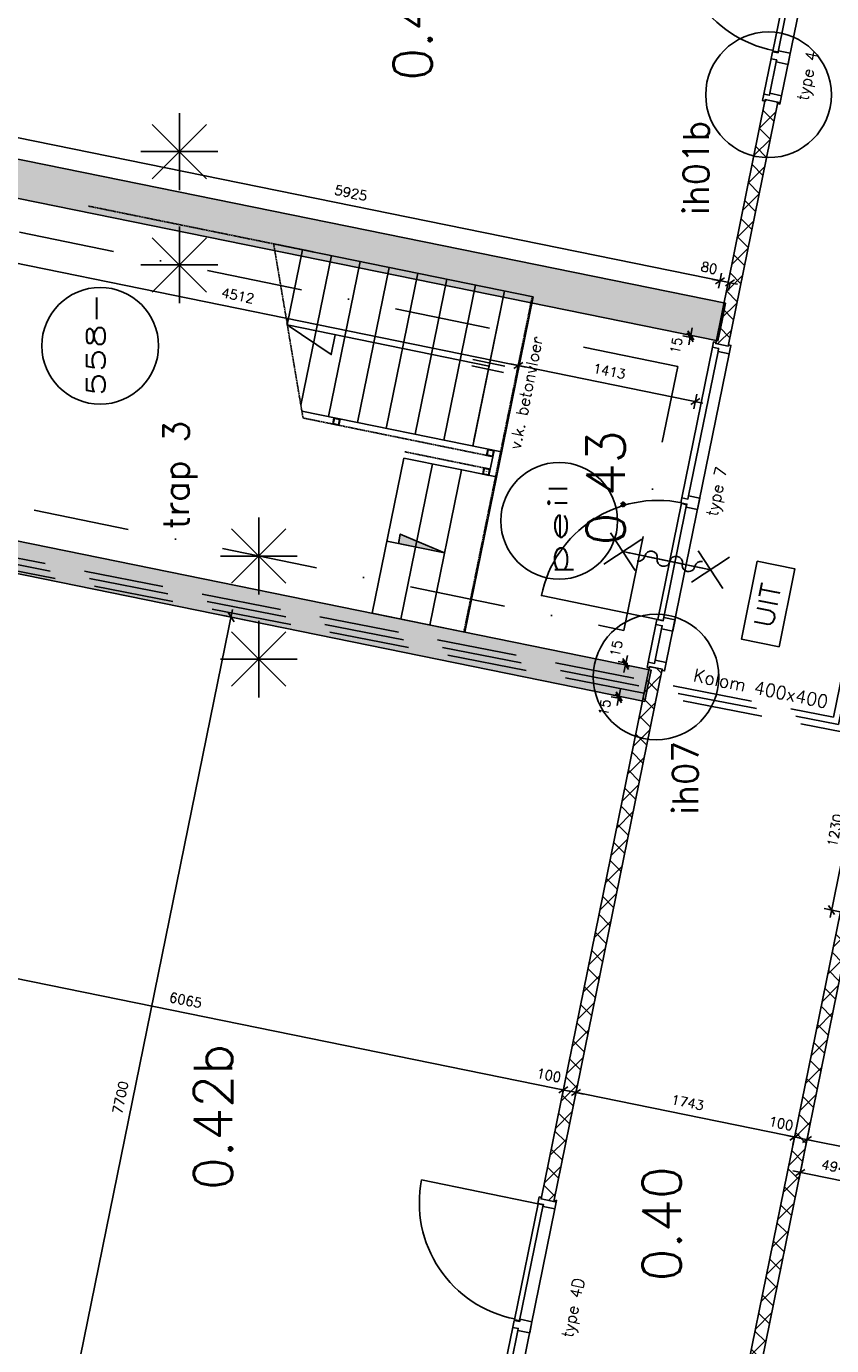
# Model space of a CAD drawing. Extents: x -29284 to 2055880, y -64816 to 121103.
# Tile 18 of 123: x 14061 to 20354, y 18275 to 28584. Entities that reach past the tile are written whole.
import ezdxf
from ezdxf.enums import TextEntityAlignment as Align

# ---------------------------------------------------------------- set-up
doc = ezdxf.new("R2010")
doc.units = 0
doc.header["$LTSCALE"] = 50
doc.header["$MEASUREMENT"] = 0
doc.header["$PDMODE"] = 3
doc.header["$PDSIZE"] = 0.1
for name, pattern in [('DASHDOT', [1, 0.5, -0.25, 0, -0.25]), ('DASHED', [0.75, 0.5, -0.25]), ('HIDDEN2', [0.1875, 0.125, -0.0625])]:
    doc.linetypes.add(name, pattern=pattern)
doc.layers.get('0').update_dxf_attribs({"linetype": 'CONTINUOUS'})
doc.layers.get('DEFPOINTS').update_dxf_attribs({"linetype": 'CONTINUOUS'})
for name, color, linetype in [('00', 7, 'CONTINUOUS'), ('_BRANDCOMPART', 6, 'DASHDOT'), ('_DETAILNUMMERS', 4, 'CONTINUOUS'), ('_DETAILNUMMERSTEKST', 4, 'CONTINUOUS'), ('A--A21--_F12--', 7, 'CONTINUOUS'), ('A--A21--_F123-', 9, 'CONTINUOUS'), ('A--A22--_F123-', 9, 'CONTINUOUS'), ('A--A28--_F-2--', 7, 'CONTINUOUS'), ('A--L21--', 3, 'CONTINUOUS'), ('A--L21--_F12--', 7, 'CONTINUOUS'), ('A--L22--', 3, 'CONTINUOUS'), ('A--L22--_F-2--', 7, 'CONTINUOUS'), ('A--L24A1_TRAPPEN', 1, 'CONTINUOUS'), ('A--L24A3_TRAPPEN', 3, 'CONTINUOUS'), ('A--L24AC1_TRAPPEN', 1, 'HIDDEN2'), ('A--L28--', 7, 'CONTINUOUS'), ('A--L28--_F-2--', 7, 'CONTINUOUS'), ('A--L32--', 7, 'CONTINUOUS'), ('A--L32--_F-23-', 2, 'CONTINUOUS'), ('A--L32--_F123-', 1, 'CONTINUOUS'), ('A--L32--_F123-DRAAIR', 7, 'CONTINUOUS'), ('A--L63--', 7, 'CONTINUOUS'), ('A--L65--', 7, 'CONTINUOUS'), ('A--L65--_F-23-', 7, 'CONTINUOUS'), ('A--L65--_F123-', 7, 'CONTINUOUS'), ('A--L90--', 7, 'CONTINUOUS'), ('A--M$1A-_F123-', 1, 'CONTINUOUS'), ('A--M1$A-_F123-', 1, 'CONTINUOUS'), ('A--T$1A-25_TEKST', 2, 'CONTINUOUS'), ('A--T$1A-_F123-_RN', 4, 'CONTINUOUS'), ('A--T01A-25_TEKST', 2, 'CONTINUOUS'), ('A--T63--_F123-', 1, 'CONTINUOUS'), ('HELLINGBANEN_TRAPPEN', 1, 'CONTINUOUS'), ('TEKST_KOZIJNMERK', 2, 'CONTINUOUS'), ('TEKSTKOZIJNMERK', 2, 'CONTINUOUS'), ('X--LR---_CP', 7, 'CONTINUOUS')]:
    doc.layers.add(name, color=color, linetype=linetype)
doc.styles.add('ALFA-0_25', font='ROMANS')
doc.styles.add('B-01', font='SIMPLEX.SHX', dxfattribs={"width": 0.8, "height": 4.5})
doc.styles.add('HIEMSTRA', font='romans.shx')
doc.dimstyles.new('1op2', dxfattribs={"dimscale": 30, "dimtxt": 2.5, "dimasz": 2, "dimexe": 2, "dimexo": 0, "dimgap": 2, "dimtad": 1, "dimdec": 0, "dimzin": 0, "dimdsep": 46, "dimtxsty": 'HIEMSTRA', "dimblk1": 'OBLIQUE', "dimblk2": 'OBLIQUE', "dimsah": 1, "dimcen": -3, "dimdle": 2, "dimclrd": 2, "dimclre": 2, "dimclrt": 3, "dimadec": 0, "dimazin": 0, "dimtfac": 1, "dimtdec": 0, "dimtofl": 0, "dimtmove": 2, "dimatfit": 3, "dimldrblk": 'OBLIQUE', "dimfxl": 1, "dimtvp": 0.833333, "dimtolj": 1, "dimtzin": 0, "dimarcsym": 0})
doc.dimstyles.new('STANDARD$0', dxfattribs={"dimscale": 30, "dimtxt": 2.5, "dimasz": 2, "dimexe": 2, "dimexo": 0, "dimgap": 2, "dimtad": 1, "dimdec": 0, "dimzin": 0, "dimdsep": 46, "dimtxsty": 'ALFA-0_25', "dimblk1": 'OBLIQUE', "dimblk2": 'OBLIQUE', "dimsah": 1, "dimcen": -3, "dimdle": 2, "dimclrd": 1, "dimclre": 1, "dimclrt": 2, "dimadec": 0, "dimazin": 0, "dimtfac": 0.666667, "dimtofl": 0, "dimtmove": 2, "dimatfit": 3, "dimldrblk": 'OBLIQUE', "dimfxl": 1, "dimtvp": 0.833333, "dimtolj": 1, "dimtzin": 0, "dimarcsym": 0})

# ---------------------------------------------------------------- blocks, each defined once
blk = doc.blocks.new('dr_930type4')
at = {"layer": 'A--L32--_F123-', "color": 1}
for p, q in [((67, 0), (1307, 0)), ((1057, -94), (1307, -94)), ((1038, -139), (1322, -139))]:
    blk.add_line(p, q, dxfattribs=at)
at = {"layer": 'A--L32--_F123-'}
for points in [[(0, -9), (0, 0), (67, 0), (67, -94), (52, -94), (52, -139), (0, -139), (0, -121), (12, -121), (12, -9), (0, -9)], [(969, 0), (1055, 0), (1057, 0), (1057, -94), (1057, -94), (1040, -94), (1040, -137), (1038, -139), (986, -139), (984, -137), (984, -94), (969, -94), (967, -94), (967, 0)], [(1374, -9), (1374, 0), (1307, 0), (1307, -94), (1322, -94), (1322, -139), (1374, -139), (1374, -121), (1362, -121), (1362, -9), (1374, -9)], [(54, -96), (54, -136), (980, -136), (977, -96), (54, -96)]]:
    blk.add_lwpolyline(points, close=True, dxfattribs=at)
blk.add_point((1374, 0), dxfattribs=at)
blk.add_point((1374, 0), dxfattribs=at)
at = {"layer": 'A--L32--_F123-DRAAIR', "color": 1}
blk.add_lwpolyline([(54, -136), (54, -1066, 0.414214), (973, -136)], format="xyb", dxfattribs=at)
at = {"layer": 'X--LR---_CP', "color": 1, "linetype": 'Continuous'}
blk.add_point((0, 0), dxfattribs=at)
at = {"layer": 'X--LR---_CP', "color": 1}
blk.add_point((982, 0), dxfattribs=at)
blk = doc.blocks.new('*U1439')
at = {"layer": 'A--A22--_F123-', "linetype": 'Continuous'}
h = blk.add_hatch(dxfattribs=at)
h.set_pattern_fill('ALFAKRS', color=256, scale=120, style=0)
h.set_pattern_definition([(45, (-19497.15, -26095.21), (-84.8528, 84.8528), []), (135, (-19497.15, -26095.21), (-84.8528, -84.8528), [])])
h.paths.add_polyline_path([(0, 0), (-49, 10), (339, 1916), (388, 1906), (437, 1896), (49, -10)])
at = {"layer": 'A--L22--_F-2--', "color": 2, "linetype": 'Continuous'}
for points in [[(0, 0), (-49, 10), (339, 1916), (388, 1906)], [(0, 0), (49, -10), (437, 1896), (388, 1906)]]:
    blk.add_lwpolyline(points, dxfattribs=at)
blk = doc.blocks.new('Q060089-')
at = {"layer": 'A--L63--', "linetype": 'Continuous'}
blk.add_lwpolyline([(0, 0), (0, 300), (620, 300), (620, 0)], close=True, dxfattribs=at)
at = {"layer": 'X--LR---_CP'}
blk.add_point((620, 0), dxfattribs=at)
blk.add_point((620, 0), dxfattribs=at)
blk.add_point((620, 0), dxfattribs=at)
at = {"layer": 'A--T63--_F123-', "style": 'ALFA-0_25', "width": 1.088889}
blk.add_text('UIT', height=150, dxfattribs=at).set_placement((124, 79), (474, 79), align=Align.FIT)
blk = doc.blocks.new('_OBLIQUE')
at = {"color": 0, "linetype": 'ByBlock'}
blk.add_line((-0.5, -0.5), (0.5, 0.5), dxfattribs=at)
blk = doc.blocks.new('*D167')
at = {"layer": 'A--M$1A-_F123-', "color": 1, "lineweight": -2, "transparency": 16777216}
for p, q in [((14868, 40110), (12364, 27818)), ((14856, 40051), (14798, 40063)), ((12376, 27876), (12318, 27888))]:
    blk.add_line(p, q, dxfattribs=at)
at = {"layer": 'DEFPOINTS', "color": 0, "transparency": 16777216}
for p in [(14856, 40051), (12376, 27876), (12376, 27876)]:
    blk.add_point(p, dxfattribs=at)
at = {"layer": 'A--M$1A-_F123-', "color": 1, "lineweight": -2, "transparency": 16777216, "xscale": 60, "yscale": 60, "zscale": 60}
for p, rotation in [((14856, 40051), 78.48629033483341), ((12376, 27876), 258.4862903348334)]:
    blk.add_blockref('_OBLIQUE', p, dxfattribs=dict(at, rotation=rotation))
at = {"layer": 'A--M$1A-_F123-', "color": 2, "transparency": 16777216, "insert": (13521, 33983), "char_height": 75, "attachment_point": 5, "rotation": 78.4863, "style": 'ALFA-0_25'}
blk.add_mtext('\\A1;12425', dxfattribs=at)
blk = doc.blocks.new('*U1300')
at = {"layer": 'A--A21--_F123-', "linetype": 'Continuous'}
blk.add_hatch(color=256, dxfattribs=at).paths.add_polyline_path([(0, 0), (25, 122), (6083, -1112), (6058, -1234), (6033, -1356), (-25, -122)])
at = {"layer": 'A--A21--_F12--', "color": 8}
for points in [[(0, 0), (25, 122), (6058, -1234), (6083, -1112)], [(6058, -1234), (6033, -1356), (0, 0), (-25, -122)]]:
    blk.add_solid(points, dxfattribs=at)
at = {"layer": 'A--L21--_F12--', "color": 3, "linetype": 'Continuous'}
for points in [[(0, 0), (25, 122), (6083, -1112), (6058, -1234)], [(0, 0), (-25, -122), (6033, -1356), (6058, -1234)]]:
    blk.add_lwpolyline(points, dxfattribs=at)
blk = doc.blocks.new('*D195')
at = {"layer": 'A--M$1A-_F123-', "color": 1, "lineweight": -2, "transparency": 16777216}
for p, q in [((19482, 26596), (19423, 26607)), ((19482, 26598), (19470, 26537)), ((19561, 26582), (19548, 26521)), ((19560, 26580), (19619, 26568))]:
    blk.add_line(p, q, dxfattribs=at)
at = {"layer": 'DEFPOINTS', "color": 0, "transparency": 16777216}
for p in [(19482, 26598), (19482, 26596), (19561, 26582)]:
    blk.add_point(p, dxfattribs=at)
at = {"layer": 'A--M$1A-_F123-', "color": 1, "lineweight": -2, "transparency": 16777216, "xscale": 60, "yscale": 60, "zscale": 60}
for p, rotation in [((19482, 26596), 348.4862903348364), ((19560, 26580), 168.4862903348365)]:
    blk.add_blockref('_OBLIQUE', p, dxfattribs=dict(at, rotation=rotation))
at = {"layer": 'A--M$1A-_F123-', "color": 2, "transparency": 16777216, "insert": (19397, 26696), "char_height": 75, "attachment_point": 5, "rotation": 348.4863, "style": 'ALFA-0_25'}
blk.add_mtext('\\A1;80', dxfattribs=at)
blk = doc.blocks.new('*D287')
at = {"layer": 'A--M$1A-_F123-', "color": 1, "lineweight": -2, "transparency": 16777216}
for p, q in [((13674, 27771), (13688, 27837)), ((13617, 27790), (19540, 26584)), ((19480, 26588), (19494, 26654))]:
    blk.add_line(p, q, dxfattribs=at)
at = {"layer": 'DEFPOINTS', "color": 0, "transparency": 16777216}
for p in [(13674, 27771), (19480, 26588), (19482, 26596)]:
    blk.add_point(p, dxfattribs=at)
at = {"layer": 'A--M$1A-_F123-', "color": 1, "lineweight": -2, "transparency": 16777216, "xscale": 60, "yscale": 60, "zscale": 60}
for p, rotation in [((13676, 27778), 168.4862903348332), ((19482, 26596), 348.4862903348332)]:
    blk.add_blockref('_OBLIQUE', p, dxfattribs=dict(at, rotation=rotation))
at = {"layer": 'A--M$1A-_F123-', "color": 2, "transparency": 16777216, "insert": (16598, 27282), "char_height": 75, "attachment_point": 5, "rotation": 348.4863, "style": 'ALFA-0_25'}
blk.add_mtext('\\A1;5925', dxfattribs=at)
blk = doc.blocks.new('Q020604-')
at = {"layer": 'A--A28--_F-2--', "color": 3}
for points in [[(-21, 21), (-25, -25), (-25, 25)], [(-21, 21), (-25, 25), (25, 25)], [(-21, 21), (-21, -21), (-25, -25)], [(25, 25), (21, 21), (-21, 21)], [(25, 25), (25, -25), (21, 21)], [(25, -25), (21, -21), (21, 21)], [(25, -25), (-25, -25), (-21, -21)], [(25, -25), (-21, -21), (21, -21)]]:
    blk.add_solid(points, dxfattribs=at)
at = {"layer": 'A--L28--_F-2--', "color": 3, "linetype": 'Continuous'}
blk.add_lwpolyline([(-25, -25), (-21, -21), (-21, 21), (21, 21), (21, -21), (-21, -21), (-25, -25), (25, -25), (25, 25), (-25, 25)], close=True, dxfattribs=at)
at = {"layer": 'X--LR---_CP', "color": 4, "linetype": 'Continuous'}
for p in [(-25, 0), (0, 0), (25, 0)]:
    blk.add_point(p, dxfattribs=at)
blk = doc.blocks.new('*D307')
at = {"layer": 'A--M$1A-_F123-', "color": 1, "lineweight": -2, "transparency": 16777216}
for p, q in [((13425, 26847), (17964, 25922)), ((13489, 26862), (13472, 26776)), ((17910, 25961), (17893, 25876))]:
    blk.add_line(p, q, dxfattribs=at)
at = {"layer": 'DEFPOINTS', "color": 0, "transparency": 16777216}
for p in [(13489, 26862), (17905, 25934), (17910, 25961)]:
    blk.add_point(p, dxfattribs=at)
at = {"layer": 'A--M$1A-_F123-', "color": 1, "lineweight": -2, "transparency": 16777216, "xscale": 60, "yscale": 60, "zscale": 60}
for p, rotation in [((13484, 26835), 168.4862903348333), ((17905, 25934), 348.4862903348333)]:
    blk.add_blockref('_OBLIQUE', p, dxfattribs=dict(at, rotation=rotation))
at = {"layer": 'A--M$1A-_F123-', "color": 2, "transparency": 16777216, "insert": (15714, 26480), "char_height": 75, "attachment_point": 5, "rotation": 348.4863, "style": 'ALFA-0_25'}
blk.add_mtext('\\A1;4512', dxfattribs=at)
blk = doc.blocks.new('*D308')
at = {"layer": 'A--M$1A-_F123-', "color": 1, "lineweight": -2, "transparency": 16777216}
for p, q in [((17917, 25991), (17893, 25876)), ((17846, 25946), (19348, 25640)), ((19301, 25709), (19278, 25594))]:
    blk.add_line(p, q, dxfattribs=at)
at = {"layer": 'DEFPOINTS', "color": 0, "transparency": 16777216}
for p in [(17917, 25991), (19301, 25709), (19290, 25652)]:
    blk.add_point(p, dxfattribs=at)
at = {"layer": 'A--M$1A-_F123-', "color": 1, "lineweight": -2, "transparency": 16777216, "xscale": 60, "yscale": 60, "zscale": 60}
for p, rotation in [((17905, 25934), 168.4862903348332), ((19290, 25652), 348.4862903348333)]:
    blk.add_blockref('_OBLIQUE', p, dxfattribs=dict(at, rotation=rotation))
at = {"layer": 'A--M$1A-_F123-', "color": 2, "transparency": 16777216, "insert": (18617, 25889), "char_height": 75, "attachment_point": 5, "rotation": 348.4863, "style": 'ALFA-0_25'}
blk.add_mtext('\\A1;1413', dxfattribs=at)
blk = doc.blocks.new('*U1241')
at = {"layer": 'A--A21--_F123-', "linetype": 'Continuous'}
blk.add_hatch(color=256, dxfattribs=at).paths.add_polyline_path([(0, 0), (30, 147), (6086, -1087), (6056, -1234), (6026, -1381), (-30, -147)])
at = {"layer": 'A--A21--_F12--', "color": 8}
for points in [[(0, 0), (30, 147), (6056, -1234), (6086, -1087)], [(6056, -1234), (6026, -1381), (0, 0), (-30, -147)]]:
    blk.add_solid(points, dxfattribs=at)
at = {"layer": 'A--L21--_F12--', "color": 3, "linetype": 'Continuous'}
for points in [[(0, 0), (30, 147), (6086, -1087), (6056, -1234)], [(0, 0), (-30, -147), (6026, -1381), (6056, -1234)]]:
    blk.add_lwpolyline(points, dxfattribs=at)
blk = doc.blocks.new('Q0340081')
at = {"layer": 'A--L32--_F123-', "color": 2, "linetype": 'Continuous'}
blk.add_lwpolyline([(0, 0), (0, -40), (926.12, -40), (923.12, 0), (0, 0)], close=True, dxfattribs=at)
at = {"layer": 'A--L32--_F123-', "color": 1, "linetype": 'Continuous'}
blk.add_lwpolyline([(0, -40), (0, -970, 0.41421356), (930, -40)], format="xyb", dxfattribs=at)
blk = doc.blocks.new('DR_930TYPE7')
at = {"layer": 'A--L32--_F-23-', "color": 2, "linetype": 'Continuous'}
for points in [[(67, 0), (67, 89), (42, 89), (42, 139), (0, 139), (0, 119.5), (9, 119.5), (9, 19.5), (0, 19.5), (0, 0)], [(317, 0), (407, 0), (407, 89), (382, 89), (382, 139), (342, 139), (342, 89), (317, 89)], [(1287, 0), (1377, 0), (1377, 89), (1352, 89), (1352, 139), (1312, 139), (1312, 89), (1287, 89)], [(2528, 0), (2528, 89), (2553, 89), (2553, 139), (2595, 139), (2595, 119.5), (2586, 119.5), (2586, 19.5), (2595, 19.5), (2595, 0)]]:
    blk.add_lwpolyline(points, close=True, dxfattribs=at)
at = {"layer": 'A--L32--_F123-', "color": 1}
for p, q in [((42, 139), (342, 139)), ((1352, 139), (2553, 139)), ((67, 89), (317, 89)), ((67, 0), (2528, 0)), ((1377, 89), (2528, 89))]:
    blk.add_line(p, q, dxfattribs=at)
at = {"layer": 'A--L32--', "linetype": 'Continuous', "xscale": -1, "rotation": 180}
blk.add_blockref('Q0340081', (383.9, 91), dxfattribs=at)
blk = doc.blocks.new('S060204-')
at = {"layer": 'A--L65--_F-23-', "color": 255}
blk.add_circle((0, 0), 0.0123, dxfattribs=at)
at = {"layer": 'A--L65--_F123-', "color": 1, "linetype": 'Continuous'}
for points in [[(-1.25, 6.25), (1.25, 3.75)], [(1.25, 6.25), (-1.25, 3.75)], [(0, 0), (0, 5)]]:
    blk.add_lwpolyline(points, dxfattribs=at)
blk = doc.blocks.new('S060205A')
at = {"layer": 'A--L65--_F-23-', "color": 255}
blk.add_circle((0, -0.0123), 0.0123, dxfattribs=at)
at = {"layer": 'A--L65--_F123-', "color": 1, "linetype": 'Continuous'}
blk.add_lwpolyline([(0, -0.0123), (0, 6.2377)], dxfattribs=at)
for points in [[(-0.5, 5.7377, 0.41), (0, 5.2377)], [(0, 4.2377, 1), (0, 5.2377)], [(0, 4.2377, 1), (0, 3.2377)], [(0, 2.2377, 1), (0, 3.2377)], [(0, 2.2377, 1), (0, 1.2377)], [(0.5, 0.7377, 0.41), (0, 1.2377)]]:
    blk.add_lwpolyline(points, format="xyb", dxfattribs=at)
at = {"layer": 'A--L65--', "xscale": -1}
blk.add_blockref('S060204-', (0, 1.4877), dxfattribs=at)
blk.add_blockref('S060204-', (0, 1.4877), dxfattribs=at)
at = {"layer": 'A--L65--', "rotation": 180}
blk.add_blockref('S060204-', (0, 4.4877), dxfattribs=at)
blk.add_blockref('S060204-', (0, 4.4877), dxfattribs=at)
blk = doc.blocks.new('*D707')
at = {"layer": 'A--M1$A-_F123-', "color": 1, "lineweight": -2, "transparency": 16777216}
for p, q in [((19253, 26169), (19265, 26228)), ((19266, 26151), (19192, 26166)), ((19269, 26166), (19195, 26181)), ((19250, 26154), (19238, 26096))]:
    blk.add_line(p, q, dxfattribs=at)
at = {"layer": 'DEFPOINTS', "color": 0, "transparency": 16777216}
for p in [(19250, 26154), (19266, 26151), (19269, 26166)]:
    blk.add_point(p, dxfattribs=at)
at = {"layer": 'A--M1$A-_F123-', "color": 1, "lineweight": -2, "transparency": 16777216, "xscale": 60, "yscale": 60, "zscale": 60}
for p, rotation in [((19250, 26154), 78.48629033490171), ((19253, 26169), 258.4862903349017)]:
    blk.add_blockref('_OBLIQUE', p, dxfattribs=dict(at, rotation=rotation))
at = {"layer": 'A--M1$A-_F123-', "color": 2, "transparency": 16777216, "insert": (19139, 26090), "char_height": 75, "attachment_point": 5, "rotation": 78.4863, "style": 'ALFA-0_25'}
blk.add_mtext('\\A1;15', dxfattribs=at)
blk = doc.blocks.new('*D708')
at = {"layer": 'A--M1$A-_F123-', "color": 1, "lineweight": -2, "transparency": 16777216}
for p, q in [((18758, 23591), (18684, 23606)), ((18761, 23606), (18687, 23621)), ((18746, 23609), (18758, 23668)), ((18743, 23594), (18731, 23536))]:
    blk.add_line(p, q, dxfattribs=at)
at = {"layer": 'DEFPOINTS', "color": 0, "transparency": 16777216}
for p in [(18743, 23594), (18758, 23591), (18761, 23606)]:
    blk.add_point(p, dxfattribs=at)
at = {"layer": 'A--M1$A-_F123-', "color": 1, "lineweight": -2, "transparency": 16777216, "xscale": 60, "yscale": 60, "zscale": 60}
for p, rotation in [((18743, 23594), 78.48629033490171), ((18746, 23609), 258.4862903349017)]:
    blk.add_blockref('_OBLIQUE', p, dxfattribs=dict(at, rotation=rotation))
at = {"layer": 'A--M1$A-_F123-', "color": 2, "transparency": 16777216, "insert": (18671, 23723), "char_height": 75, "attachment_point": 5, "rotation": 78.4863, "style": 'ALFA-0_25'}
blk.add_mtext('\\A1;15', dxfattribs=at)
blk = doc.blocks.new('*D709')
at = {"layer": 'A--M1$A-_F123-', "color": 1, "lineweight": -2, "transparency": 16777216}
for p, q in [((18693, 23349), (18705, 23408)), ((18705, 23331), (18631, 23346)), ((18709, 23346), (18634, 23361)), ((18690, 23334), (18678, 23276))]:
    blk.add_line(p, q, dxfattribs=at)
at = {"layer": 'DEFPOINTS', "color": 0, "transparency": 16777216}
for p in [(18690, 23334), (18705, 23331), (18709, 23346)]:
    blk.add_point(p, dxfattribs=at)
at = {"layer": 'A--M1$A-_F123-', "color": 1, "lineweight": -2, "transparency": 16777216, "xscale": 60, "yscale": 60, "zscale": 60}
for p, rotation in [((18690, 23334), 78.48629033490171), ((18693, 23349), 258.4862903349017)]:
    blk.add_blockref('_OBLIQUE', p, dxfattribs=dict(at, rotation=rotation))
at = {"layer": 'A--M1$A-_F123-', "color": 2, "transparency": 16777216, "insert": (18579, 23262), "char_height": 75, "attachment_point": 5, "rotation": 78.4863, "style": 'ALFA-0_25'}
blk.add_mtext('\\A1;15', dxfattribs=at)
blk = doc.blocks.new('DETAILNR')
at = {"layer": '_DETAILNUMMERS'}
blk.add_circle((33, -23), 491, dxfattribs=at)
at = {"layer": 'X--LR---_CP'}
blk.add_point((0, 0), dxfattribs=at)
at = {"layer": '_DETAILNUMMERSTEKST', "style": 'ALFA-0_25'}
blk.add_attdef('DETAILNR', text='', height=200, rotation=90, dxfattribs=at).set_placement((-618, 224), align=Align.RIGHT)
blk = doc.blocks.new('fijn_schuurwerk')
at = {"layer": '00', "color": 4}
for p, q in [((-212.132075, 212.132), (212.132025, -212.132)), ((-212.131875, -212.132), (212.132025, 212.13215)), ((-0.000025, 300), (-0.000025, -300)), ((-299.999975, 0), (299.999975, 0))]:
    blk.add_line(p, q, dxfattribs=at)
blk = doc.blocks.new('*U1146')
at = {"layer": 'A--A21--_F123-', "linetype": 'Continuous'}
blk.add_hatch(color=256, dxfattribs=at).paths.add_polyline_path([(0, 0), (25, 122), (6083, -1112), (6058, -1234), (6033, -1356), (-25, -122)])
at = {"layer": 'A--A21--_F12--', "color": 8}
for points in [[(0, 0), (25, 122), (6058, -1234), (6083, -1112)], [(6058, -1234), (6033, -1356), (0, 0), (-25, -122)]]:
    blk.add_solid(points, dxfattribs=at)
at = {"layer": 'A--L21--_F12--', "color": 3, "linetype": 'Continuous'}
for points in [[(0, 0), (25, 122), (6083, -1112), (6058, -1234)], [(0, 0), (-25, -122), (6033, -1356), (6058, -1234)]]:
    blk.add_lwpolyline(points, dxfattribs=at)
blk = doc.blocks.new('*D848')
at = {"layer": 'A--M1$A-_F123-', "color": 2, "lineweight": -2, "transparency": 16777216}
for p, q in [((18693, 23349), (18705, 23408)), ((18705, 23331), (18631, 23346)), ((18709, 23346), (18634, 23361)), ((18690, 23334), (18678, 23276))]:
    blk.add_line(p, q, dxfattribs=at)
at = {"layer": 'DEFPOINTS', "color": 0, "transparency": 16777216}
for p in [(18690, 23334), (18705, 23331), (18709, 23346)]:
    blk.add_point(p, dxfattribs=at)
at = {"layer": 'A--M1$A-_F123-', "color": 2, "lineweight": -2, "transparency": 16777216, "xscale": 60, "yscale": 60, "zscale": 60}
for p, rotation in [((18690, 23334), 78.48629033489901), ((18693, 23349), 258.486290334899)]:
    blk.add_blockref('_OBLIQUE', p, dxfattribs=dict(at, rotation=rotation))
at = {"layer": 'A--M1$A-_F123-', "color": 3, "transparency": 16777216, "insert": (18579, 23262), "char_height": 75, "attachment_point": 5, "rotation": 78.4863, "style": 'HIEMSTRA'}
blk.add_mtext('\\A1;15', dxfattribs=at)
blk = doc.blocks.new('*U1076')
at = {"layer": 'A--A22--_F123-', "linetype": 'Continuous'}
h = blk.add_hatch(dxfattribs=at)
h.set_pattern_fill('ALFAKRS', color=256, scale=120, style=0)
h.set_pattern_definition([(45, (-20471.57, -21655.45), (-84.8528, 84.8528), []), (135, (-20471.57, -21655.45), (-84.8528, -84.8528), [])])
h.paths.add_polyline_path([(0, 0), (49, -10), (-1250, -6386), (-1299, -6376), (-1348, -6366), (-49, 10)])
at = {"layer": 'A--L22--_F-2--', "color": 2, "linetype": 'Continuous'}
for points in [[(0, 0), (-49, 10), (-1348, -6366), (-1299, -6376)], [(0, 0), (49, -10), (-1250, -6386), (-1299, -6376)]]:
    blk.add_lwpolyline(points, dxfattribs=at)
blk = doc.blocks.new('*U1067')
at = {"layer": 'A--A22--_F123-', "linetype": 'Continuous'}
h = blk.add_hatch(dxfattribs=at)
h.set_pattern_fill('ALFAKRS', color=256, scale=120, style=0)
h.set_pattern_definition([(45, (-18133.35, -19411.94), (-84.8528, 84.8528), []), (135, (-18133.35, -19411.94), (-84.8528, -84.8528), [])])
h.paths.add_polyline_path([(0, 0), (-49, 10), (798, 4169), (847, 4159), (896, 4149), (49, -10)])
at = {"layer": 'A--L22--_F-2--', "color": 2, "linetype": 'Continuous'}
for points in [[(0, 0), (-49, 10), (798, 4169), (847, 4159)], [(0, 0), (49, -10), (896, 4149), (847, 4159)]]:
    blk.add_lwpolyline(points, dxfattribs=at)
blk = doc.blocks.new('*D954')
at = {"layer": 'A--M$1A-_F123-', "color": 2, "lineweight": -2, "transparency": 16777216}
for p, q in [((22011, 20563), (20156, 11458)), ((22067, 20491), (21940, 20517)), ((20236, 11503), (20109, 11528))]:
    blk.add_line(p, q, dxfattribs=at)
at = {"layer": 'DEFPOINTS', "color": 0, "transparency": 16777216}
for p in [(22067, 20491), (20168, 11516), (20236, 11503)]:
    blk.add_point(p, dxfattribs=at)
at = {"layer": 'A--M$1A-_F123-', "color": 2, "lineweight": -2, "transparency": 16777216, "xscale": 60, "yscale": 60, "zscale": 60}
for p, rotation in [((21999, 20505), 78.48629033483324), ((20168, 11516), 258.4862903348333)]:
    blk.add_blockref('_OBLIQUE', p, dxfattribs=dict(at, rotation=rotation))
at = {"layer": 'A--M$1A-_F123-', "color": 3, "transparency": 16777216, "insert": (20988, 16030), "char_height": 75, "attachment_point": 5, "rotation": 78.4863, "style": 'HIEMSTRA'}
blk.add_mtext('\\A1;9173', dxfattribs=at)
blk = doc.blocks.new('*D986')
at = {"layer": 'A--M$1A-_F123-', "color": 2, "lineweight": -2, "transparency": 16777216}
for p, q in [((28467, 18194), (20103, 19897)), ((20178, 19966), (20150, 19826)), ((28424, 18286), (28396, 18147))]:
    blk.add_line(p, q, dxfattribs=at)
at = {"layer": 'DEFPOINTS', "color": 0, "transparency": 16777216}
for p in [(20178, 19966), (20162, 19885), (28424, 18286)]:
    blk.add_point(p, dxfattribs=at)
at = {"layer": 'A--M$1A-_F123-', "color": 2, "lineweight": -2, "transparency": 16777216, "xscale": 60, "yscale": 60, "zscale": 60}
for p, rotation in [((20162, 19885), 168.4862903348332), ((28408, 18205), 348.4862903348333)]:
    blk.add_blockref('_OBLIQUE', p, dxfattribs=dict(at, rotation=rotation))
at = {"layer": 'A--M$1A-_F123-', "color": 3, "transparency": 16777216, "insert": (24304, 19141), "char_height": 75, "attachment_point": 5, "rotation": 348.4863, "style": 'HIEMSTRA'}
blk.add_mtext('\\A1;8415', dxfattribs=at)
blk = doc.blocks.new('*D987')
at = {"layer": 'A--M$1A-_F123-', "color": 2, "lineweight": -2, "transparency": 16777216}
for p, q in [((20064, 19905), (20005, 19917)), ((20064, 19905), (20052, 19846)), ((20178, 19966), (20150, 19826)), ((20162, 19885), (20221, 19873))]:
    blk.add_line(p, q, dxfattribs=at)
at = {"layer": 'DEFPOINTS', "color": 0, "transparency": 16777216}
for p in [(20064, 19905), (20064, 19905), (20178, 19966)]:
    blk.add_point(p, dxfattribs=at)
at = {"layer": 'A--M$1A-_F123-', "color": 2, "lineweight": -2, "transparency": 16777216, "xscale": 60, "yscale": 60, "zscale": 60}
for p, rotation in [((20064, 19905), 348.4862903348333), ((20162, 19885), 168.4862903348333)]:
    blk.add_blockref('_OBLIQUE', p, dxfattribs=dict(at, rotation=rotation))
at = {"layer": 'A--M$1A-_F123-', "color": 3, "transparency": 16777216, "insert": (19959, 20011), "char_height": 75, "attachment_point": 5, "rotation": 348.4863, "style": 'HIEMSTRA'}
blk.add_mtext('\\A1;100', dxfattribs=at)
blk = doc.blocks.new('*D988')
at = {"layer": 'A--M$1A-_F123-', "color": 2, "lineweight": -2, "transparency": 16777216}
for p, q in [((18356, 20253), (18368, 20312)), ((20123, 19893), (18297, 20265)), ((20064, 19905), (20052, 19846))]:
    blk.add_line(p, q, dxfattribs=at)
at = {"layer": 'DEFPOINTS', "color": 0, "transparency": 16777216}
for p in [(18356, 20253), (18356, 20253), (20064, 19905)]:
    blk.add_point(p, dxfattribs=at)
at = {"layer": 'A--M$1A-_F123-', "color": 2, "lineweight": -2, "transparency": 16777216, "xscale": 60, "yscale": 60, "zscale": 60}
for p, rotation in [((18356, 20253), 168.4862903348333), ((20064, 19905), 348.4862903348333)]:
    blk.add_blockref('_OBLIQUE', p, dxfattribs=dict(at, rotation=rotation))
at = {"layer": 'A--M$1A-_F123-', "color": 3, "transparency": 16777216, "insert": (19229, 20175), "char_height": 75, "attachment_point": 5, "rotation": 348.4863, "style": 'HIEMSTRA'}
blk.add_mtext('\\A1;1743', dxfattribs=at)
blk = doc.blocks.new('*D989')
at = {"layer": 'A--M$1A-_F123-', "color": 2, "lineweight": -2, "transparency": 16777216}
for p, q in [((18258, 20273), (18270, 20332)), ((18258, 20273), (18199, 20285)), ((18356, 20253), (18344, 20194)), ((18356, 20253), (18415, 20241))]:
    blk.add_line(p, q, dxfattribs=at)
at = {"layer": 'DEFPOINTS', "color": 0, "transparency": 16777216}
for p in [(18258, 20273), (18258, 20273), (18356, 20253)]:
    blk.add_point(p, dxfattribs=at)
at = {"layer": 'A--M$1A-_F123-', "color": 2, "lineweight": -2, "transparency": 16777216, "xscale": 60, "yscale": 60, "zscale": 60}
for p, rotation in [((18258, 20273), 348.4862903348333), ((18356, 20253), 168.4862903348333)]:
    blk.add_blockref('_OBLIQUE', p, dxfattribs=dict(at, rotation=rotation))
at = {"layer": 'A--M$1A-_F123-', "color": 3, "transparency": 16777216, "insert": (18145, 20388), "char_height": 75, "attachment_point": 5, "rotation": 348.4863, "style": 'HIEMSTRA'}
blk.add_mtext('\\A1;100', dxfattribs=at)
blk = doc.blocks.new('*D990')
at = {"layer": 'A--M$1A-_F123-', "color": 2, "lineweight": -2, "transparency": 16777216}
for p, q in [((12459, 22190), (12303, 21425)), ((18317, 20261), (12256, 21496)), ((18258, 20273), (18246, 20214))]:
    blk.add_line(p, q, dxfattribs=at)
at = {"layer": 'DEFPOINTS', "color": 0, "transparency": 16777216}
for p in [(12459, 22190), (12315, 21484), (18258, 20273)]:
    blk.add_point(p, dxfattribs=at)
at = {"layer": 'A--M$1A-_F123-', "color": 2, "lineweight": -2, "transparency": 16777216, "xscale": 60, "yscale": 60, "zscale": 60}
for p, rotation in [((12315, 21484), 168.4862903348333), ((18258, 20273), 348.4862903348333)]:
    blk.add_blockref('_OBLIQUE', p, dxfattribs=dict(at, rotation=rotation))
at = {"layer": 'A--M$1A-_F123-', "color": 3, "transparency": 16777216, "insert": (15306, 20974), "char_height": 75, "attachment_point": 5, "rotation": 348.4863, "style": 'HIEMSTRA'}
blk.add_mtext('\\A1;6065', dxfattribs=at)
blk = doc.blocks.new('*D991')
at = {"layer": 'A--M$1A-_F123-', "color": 2, "lineweight": -2, "transparency": 16777216}
for p, q in [((20342, 21621), (20611, 22943)), ((20766, 22851), (20541, 22897)), ((20521, 21645), (20295, 21691))]:
    blk.add_line(p, q, dxfattribs=at)
at = {"layer": 'DEFPOINTS', "color": 0, "transparency": 16777216}
for p in [(20599, 22885), (20766, 22851), (20521, 21645)]:
    blk.add_point(p, dxfattribs=at)
at = {"layer": 'A--M$1A-_F123-', "color": 2, "lineweight": -2, "transparency": 16777216, "xscale": 60, "yscale": 60, "zscale": 60}
for p, rotation in [((20599, 22885), 78.48629033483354), ((20354, 21679), 258.4862903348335)]:
    blk.add_blockref('_OBLIQUE', p, dxfattribs=dict(at, rotation=rotation))
at = {"layer": 'A--M$1A-_F123-', "color": 3, "transparency": 16777216, "insert": (20381, 22301), "char_height": 75, "attachment_point": 5, "rotation": 78.4863, "style": 'HIEMSTRA'}
blk.add_mtext('\\A1;1230', dxfattribs=at)
blk = doc.blocks.new('*D994')
at = {"layer": 'A--M$1A-_F123-', "color": 2, "lineweight": -2, "transparency": 16777216}
for p, q in [((15673, 24026), (14112, 16363)), ((15865, 23926), (15602, 23979)), ((14328, 16381), (14065, 16434))]:
    blk.add_line(p, q, dxfattribs=at)
at = {"layer": 'DEFPOINTS', "color": 0, "transparency": 16777216}
for p in [(15865, 23926), (14124, 16422), (14328, 16381)]:
    blk.add_point(p, dxfattribs=at)
at = {"layer": 'A--M$1A-_F123-', "color": 2, "lineweight": -2, "transparency": 16777216, "xscale": 60, "yscale": 60, "zscale": 60}
for p, rotation in [((15661, 23967), 78.48629033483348), ((14124, 16422), 258.4862903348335)]:
    blk.add_blockref('_OBLIQUE', p, dxfattribs=dict(at, rotation=rotation))
at = {"layer": 'A--M$1A-_F123-', "color": 3, "transparency": 16777216, "insert": (14797, 20214), "char_height": 75, "attachment_point": 5, "rotation": 78.4863, "style": 'HIEMSTRA'}
blk.add_mtext('\\A1;7700', dxfattribs=at)
blk = doc.blocks.new('*D1004')
at = {"layer": 'A--M$1A-_F123-', "color": 2, "lineweight": -2, "transparency": 16777216}
for p, q in [((20134, 19747), (20098, 19569)), ((20051, 19640), (20652, 19517)), ((20618, 19648), (20582, 19471))]:
    blk.add_line(p, q, dxfattribs=at)
at = {"layer": 'DEFPOINTS', "color": 0, "transparency": 16777216}
for p in [(20134, 19747), (20618, 19648), (20594, 19529)]:
    blk.add_point(p, dxfattribs=at)
at = {"layer": 'A--M$1A-_F123-', "color": 2, "lineweight": -2, "transparency": 16777216, "xscale": 60, "yscale": 60, "zscale": 60}
for p, rotation in [((20110, 19628), 168.4862903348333), ((20594, 19529), 348.4862903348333)]:
    blk.add_blockref('_OBLIQUE', p, dxfattribs=dict(at, rotation=rotation))
at = {"layer": 'A--M$1A-_F123-', "color": 3, "transparency": 16777216, "insert": (20371, 19674), "char_height": 75, "attachment_point": 5, "rotation": 348.4863, "style": 'HIEMSTRA'}
blk.add_mtext('\\A1;494', dxfattribs=at)

msp = doc.modelspace()

# ---------------------------------------------------------------- hatches: boundary and pattern name
at = {"layer": 'A--L24A1_TRAPPEN'}
msp.add_hatch(color=256, dxfattribs=at).paths.add_polyline_path([(16969, 24542.3), (16983.5, 24616.4), (17328.7, 24469.7)])

# ---------------------------------------------------------------- linework, layer by layer
at = {"layer": '_BRANDCOMPART', "ltscale": 30}
msp.add_lwpolyline([(11183.3, 25401.2), (18731.1, 23863.8), (19151.3, 25926.9), (11603.6, 27464.4)], dxfattribs=at)
at = {"layer": '_DETAILNUMMERS', "color": 6, "linetype": 'DASHED', "ltscale": 25}
for points in [[(4649.3, 22712.3), (5312.5, 26119.7), (20369.1, 23186.6), (22829.3, 35263.7), (31324.5, 33533.7), (31995.5, 36827.6), (38701.7, 41855.5)], [(4698.4, 22702.7), (5352, 26060.6), (20408.2, 23127.7), (22868.3, 35204.8), (31363.6, 33474.8), (32040.7, 36799), (38731.7, 41815.5)], [(4747.5, 22693.2), (5391.4, 26001.6), (20447.2, 23068.7), (22907.3, 35145.8), (31402.6, 33415.8), (32085.9, 36770.4), (38761.7, 41775.5)]]:
    msp.add_lwpolyline(points, dxfattribs=at)
at = {"layer": 'A--L24A1_TRAPPEN'}
for points in [[(17677, 25928.9), (16099.4, 26250.3), (16443.3, 26018.6), (16474.9, 26173.8)], [(17800.6, 25929.2), (17551.6, 25980)], [(17790.6, 25880.3), (17541.5, 25931)], [(16877.8, 24560.8), (17328.7, 24469.7), (17328.7, 24469.7), (16983.5, 24616.4), (16968.6, 24540.2)]]:
    msp.add_lwpolyline(points, dxfattribs=at)
msp.add_lwpolyline([(16969, 24542.3), (16983.5, 24616.4), (17328.7, 24469.7)], close=True, dxfattribs=at)
at = {"layer": 'A--L24A3_TRAPPEN'}
for p, q in [((15993.8, 26884.4), (18022.2, 26471.2)), ((16219.2, 26838.5), (16099.4, 26250.5)), ((16444.6, 26792.6), (16206.4, 25623.5)), ((16669.9, 26746.7), (16422.9, 25534)), ((16895.3, 26700.7), (16648.3, 25488.1)), ((17120.7, 26654.8), (16873.7, 25442.2)), ((17346.1, 26608.9), (17099, 25396.3)), ((17571.4, 26563), (17324.4, 25350.4)), ((17796.8, 26517.1), (17549.8, 25304.5)), ((17558.7, 25348.1), (17796.7, 26516.6)), ((18022.2, 26471.2), (17784.1, 25302.7)), ((16214.6, 25576.5), (17775.2, 25258.6)), ((17488.2, 23850), (17784.1, 25302.7)), ((17676.4, 25074.6), (17716.4, 25270.6)), ((17010.1, 25210.3), (16763.1, 23997.7)), ((17235.5, 25164.4), (16988.5, 23951.8)), ((17010.1, 25210.3), (17735.2, 25062.6)), ((17213.9, 23905.9), (17460.9, 25118.5)), ((17460.9, 25118.5), (17213.9, 23905.9)), ((16763.1, 23997.7), (17488.2, 23850))]:
    msp.add_line(p, q, dxfattribs=at)
at = {"layer": 'A--L24AC1_TRAPPEN'}
for p, q in [((14546.6, 27179.2), (16308.1, 26820.4)), ((16223.5, 25523.6), (15993.8, 26884.4)), ((18014.7, 26472.7), (17480.7, 23851.5)), ((16223.5, 25523.6), (17706.4, 25221.6)), ((17020.1, 25259.3), (17686.4, 25123.6))]:
    msp.add_line(p, q, dxfattribs=at)
at = {"layer": 'HELLINGBANEN_TRAPPEN'}
for centre in [(14637.9, 26087.4), (18225.1, 24719.9)]:
    msp.add_circle(centre, 456.2, dxfattribs=at)

# ---------------------------------------------------------------- block references
at = {"layer": '00'}
ref = msp.add_blockref('DETAILNR', (19838.3, 28015.9), dxfattribs=dict(at, rotation=90))
ref.add_attrib('DETAILNR', 'ih01b', dxfattribs={"layer": '_DETAILNUMMERSTEKST', "height": 200, "rotation": 90, "style": 'ALFA-0_25'}).set_placement((19395.3, 27848.6), align=Align.RIGHT)
ref = msp.add_blockref('DETAILNR', (18959.4, 23467), dxfattribs=dict(at, rotation=90))
ref.add_attrib('DETAILNR', 'ih07', dxfattribs={"layer": '_DETAILNUMMERSTEKST', "height": 200, "rotation": 90, "style": 'ALFA-0_25'}).set_placement((19311.4, 22999.7), align=Align.RIGHT)
ref = msp.add_blockref('DETAILNR', (18959.4, 23467), dxfattribs=dict(at, rotation=90))
ref.add_attrib('DETAILNR', 'ih07', dxfattribs={"layer": '_DETAILNUMMERSTEKST', "height": 200, "rotation": 90, "style": 'ALFA-0_25'}).set_placement((19311.4, 22999.7), align=Align.RIGHT)
at = {"layer": 'A--L21--', "linetype": 'Continuous'}
for name, p in [('*U1439', (19497.2, 26095.2)), ('*U1241', (13439.6, 27506.7))]:
    msp.add_blockref(name, p, dxfattribs=at)
at = {"layer": 'A--L21--'}
for name in ['*U1300', '*U1146']:
    msp.add_blockref(name, (12860.8, 24665.1), dxfattribs=at)
at = {"layer": 'A--L22--'}
for name, p in [('*U1067', (18133.3, 19411.9)), ('*U1076', (20471.6, 21655.5))]:
    msp.add_blockref(name, p, dxfattribs=at)
at = {"layer": 'A--L28--', "rotation": 348.4862903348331}
msp.add_blockref('Q020604-', (16484.6, 25495.9), dxfattribs=at)
at = {"layer": 'A--L28--', "xscale": -1, "rotation": 168.4862903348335}
for p in [(17686.9, 25251.1), (17657, 25104.1)]:
    msp.add_blockref('Q020604-', p, dxfattribs=at)
at = {"layer": 'A--L32--', "linetype": 'Continuous'}
for p, rotation in [((20224.6, 29322.5), 258.4862903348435), ((18205.3, 19409.5), 258.4862903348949)]:
    msp.add_blockref('dr_930type4', p, dxfattribs=dict(at, rotation=rotation))
at = {"layer": 'A--L32--', "color": 1, "rotation": 78.48629033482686}
msp.add_blockref('DR_930TYPE7', (19049.1, 23547.4), dxfattribs=at)
at = {"layer": 'A--L63--', "linetype": 'Continuous', "rotation": 78.48629033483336}
msp.add_blockref('Q060089-', (19943.8, 23736.4), dxfattribs=at)
at = {"layer": 'A--L65--', "xscale": 100, "yscale": 100, "zscale": 2, "rotation": 258.3657332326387}
msp.add_blockref('S060205A', (18772.7, 24468.8), dxfattribs=at)
at = {"layer": 'A--L90--', "rotation": 90}
for p in [(15257.1, 27604.8), (15257.1, 26720.1), (15877.2, 24445.1), (15877.2, 23639.3)]:
    msp.add_blockref('fijn_schuurwerk', p, dxfattribs=at)

# ---------------------------------------------------------------- texts
at = {"layer": 'A--T$1A-25_TEKST', "style": 'B-01'}
msp.add_text('Kolom 400x400', height=100, rotation=348.47958, dxfattribs=at).set_placement((19265.7, 23468.2, -0.9))
at = {"layer": 'A--T$1A-_F123-_RN', "style": 'ALFA-0_25'}
for s, p in [('0.45a', (17229.5, 28159.5)), ('0.43', (18739.4, 24526.9)), ('0.42b', (15670.8, 19490.4)), ('0.40', (19177.2, 18776.2))]:
    msp.add_text(s, height=300, rotation=90, dxfattribs=at).set_placement(p)
at = {"layer": 'A--T01A-25_TEKST', "color": 3, "style": 'HIEMSTRA'}
msp.add_text('trap 3', height=200, rotation=90, dxfattribs=at).set_placement((15332.1, 24653.9))
at = {"layer": 'HELLINGBANEN_TRAPPEN', "style": 'HIEMSTRA'}
for s, width, p, p2 in [('558-', 1.43783, (14674.1, 25693.7), (14674.1, 26502.1)), ('peil', 2.212468, (18288.5, 24284.4), (18288.5, 25027.8))]:
    msp.add_text(s, height=144, rotation=90, dxfattribs=dict(at, width=width)).set_placement(p, p2, align=Align.FIT)
at = {"layer": 'TEKST_KOZIJNMERK', "style": 'HIEMSTRA'}
for s, rotation, p in [('type 4', 78.486, (20169.2, 27998.4)), ('v.k. betonvloer', 78.56414, (17921.4, 25273.7)), ('type 7', 78.486, (19460.9, 24750.2))]:
    msp.add_text(s, height=90, rotation=rotation, dxfattribs=at).set_placement(p)
at = {"layer": 'TEKSTKOZIJNMERK', "style": 'B-01'}
msp.add_text('type 4D', height=90, rotation=78.48629, dxfattribs=at).set_placement((18330.9, 18333.1))

# ---------------------------------------------------------------- dimensions: what is measured, and where the dimension line sits
at = {"layer": 'A--M$1A-_F123-'}
for p1, p2, distance, dimstyle, picture, middle in [((14856.4, 40051.4), (12376.4, 27876.4), 0, 'STANDARD$0', '*D167', (13520.8, 33983.3)), ((13674.5, 27771.1), (19480.3, 26588.5), 7.2, 'STANDARD$0', '*D287', (16598.3, 27282.4)), ((13489.2, 26861.7), (17910.5, 25961.1), -27.2, 'STANDARD$0', '*D307', (15713.9, 26480.3)), ((17916.5, 25991), (19301.1, 25708.9), -57.6, 'STANDARD$0', '*D308', (18616.8, 25889)), ((15864.8, 23925.6), (14327.9, 16380.5), -208, '1op2', '*D994', (14797, 20214)), ((20520.6, 21645.5), (20766.1, 22850.6), 170.1, '1op2', '*D991', (20381.1, 22301.5)), ((28424.3, 18286), (20178.4, 19965.7), 82.2, '1op2', '*D986', (24304.4, 19140.9)), ((20133.8, 19747), (20617.9, 19648.4), -121.5, '1op2', '*D1004', (20371.1, 19674.1))]:
    dim = msp.add_aligned_dim(p1=p1, p2=p2, distance=distance, dimstyle=dimstyle, dxfattribs=at)
    dim.commit()
    dim.dimension.update_dxf_attribs({"geometry": picture, "text_midpoint": middle})
for base, p1, p2, angle, dimstyle, picture, middle, dimtype in [((19481.7, 26595.5), (19560.7, 26582.3), (19482.3, 26598.3), 168.48629, 'STANDARD$0', '*D195', (19397.1, 26696.1), 161), ((18257.7, 20273.1), (18355.7, 20253.1), (18257.7, 20273.1), 348.48629, '1op2', '*D989', (18145.4, 20388.2), 160), ((20064, 19905.2), (20178.4, 19965.7), (20064, 19905.2), 348.48629, '1op2', '*D987', (19958.6, 20011.2), 160)]:
    dim = msp.add_linear_dim(base=base, p1=p1, p2=p2, angle=angle, dimstyle=dimstyle, dxfattribs=at)
    dim.commit()
    dim.dimension.update_dxf_attribs({"geometry": picture, "text_midpoint": middle, "dimtype": dimtype})
for base, p1, p2, angle, picture, middle in [((12314.8, 21483.7), (18257.7, 20273.1), (12458.6, 22189.5), 348.48629, '*D990', (15305.7, 20973.9)), ((20168.1, 11516.4), (22067.1, 20490.7), (20236.2, 11502.6), 78.48629, '*D954', (20988, 16030)), ((18355.7, 20253.1), (20064, 19905.2), (18355.7, 20253.1), 348.48629, '*D988', (19229.3, 20174.7))]:
    dim = msp.add_linear_dim(base=base, p1=p1, p2=p2, angle=angle, dimstyle='1op2', dxfattribs=at)
    dim.commit()
    dim.dimension.update_dxf_attribs({"geometry": picture, "text_midpoint": middle})
at = {"layer": 'A--M1$A-_F123-'}
for base, p1, p2, dimstyle, picture, middle in [((19250.4, 26154.3), (19269, 26166.2), (19265.9, 26151.2), 'STANDARD$0', '*D707', (19139, 26090.3)), ((18742.9, 23594.4), (18761.5, 23606.3), (18758.4, 23591.3), 'STANDARD$0', '*D708', (18670.6, 23722.5)), ((18689.9, 23334.4), (18708.5, 23346.3), (18705.5, 23331.3), '1op2', '*D848', (18579.4, 23262.2)), ((18689.9, 23334.4), (18708.5, 23346.3), (18705.5, 23331.3), 'STANDARD$0', '*D709', (18579.4, 23262.2))]:
    dim = msp.add_linear_dim(base=base, p1=p1, p2=p2, angle=258.48629, dimstyle=dimstyle, dxfattribs=at)
    dim.commit()
    dim.dimension.update_dxf_attribs({"geometry": picture, "text_midpoint": middle, "dimtype": 161})

doc.saveas('drawing.dxf')
